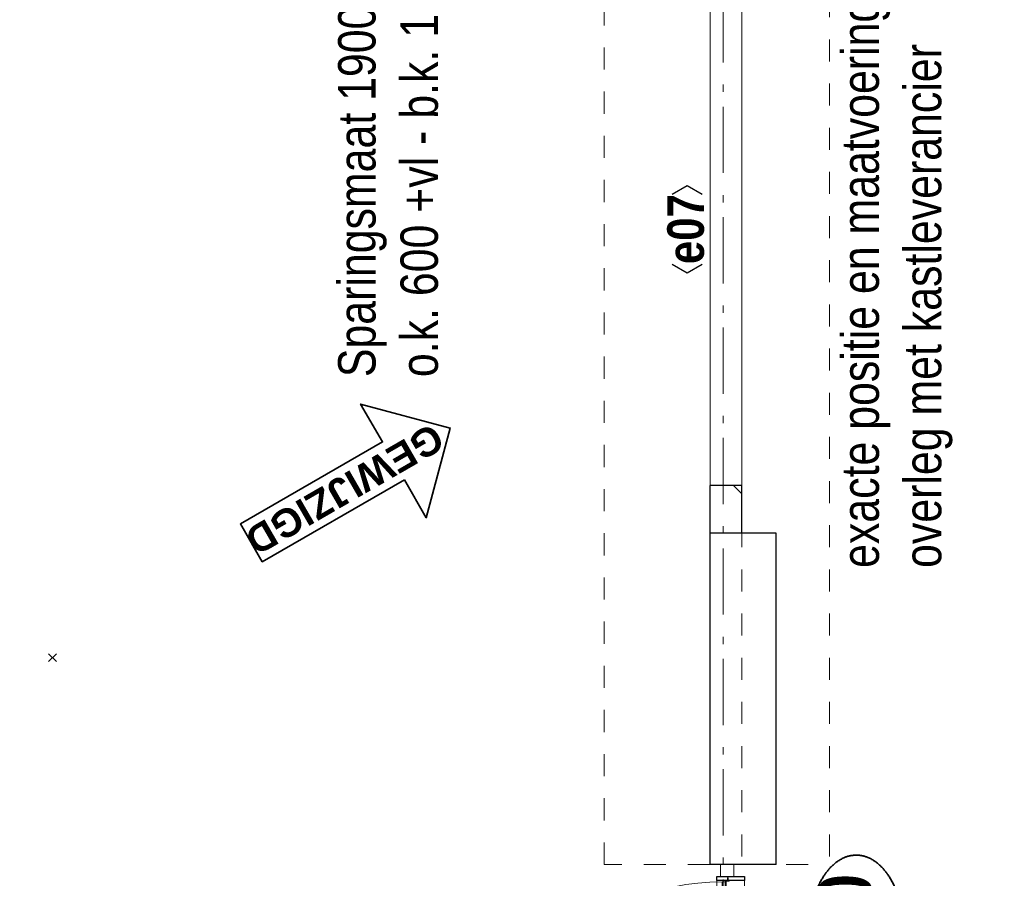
# Model space of a CAD drawing. Header units: millimetres. Extents: x 164327 to 368283, y 131426 to 274001.
# Tile 116 of 160: x 349633 to 353347, y 221181 to 224421. Entities that reach past the tile are written whole.
import ezdxf
from ezdxf.enums import TextEntityAlignment as Align

# ---------------------------------------------------------------- set-up
doc = ezdxf.new("R2010")
doc.units = ezdxf.units.MM
doc.header["$LTSCALE"] = 400
doc.header["$PDMODE"] = 3
doc.header["$PDSIZE"] = 15
for name, pattern in [('STYLE_01', [0.416641, 0.208282, -0.208359]), ('STYLE_06', [1.041641, 0.625, -0.208282, 0.069427, -0.138931]), ('STYLE_21', [0.138889, 0.069444, -0.069444])]:
    doc.linetypes.add(name, pattern=pattern)
for name, color, linetype, lineweight in [('Binnenkozijnen', 140, 'Continuous', 15), ('Detailaanduiding', 5, 'Continuous', 70), ('Kozijnmerken', 43, 'Continuous', 9), ('mat-beton (ihwg)', 5, 'Continuous', 25), ('mat-glas-hor', 5, 'Continuous', 15), ('mat-kalkzandsteen', 5, 'Continuous', 25), ('mat-naaldhout', 140, 'Continuous', 15), ('mat-scheidingswand-horizontaal', 5, 'Continuous', 25), ('mat-staal', 5, 'Continuous', 25), ('None', 7, 'Continuous', 9), ('Wijzigingspijlen', 43, 'Continuous', 9)]:
    doc.layers.add(name, color=color, linetype=linetype, lineweight=lineweight)
doc.styles.add('Abadi MT Condensed Light', font='txt', dxfattribs={"height": 176.388889})
doc.styles.add('Arial (bold)', font='arialbd.ttf', dxfattribs={"height": 132.291667})
doc.styles.add('Arial Narrow (bold)', font='ARIALNB.TTF', dxfattribs={"height": 172.861111})
doc.styles.get("Standard").update_dxf_attribs({"font": 'arial.ttf'})

# ---------------------------------------------------------------- blocks, each defined once
blk = doc.blocks.new('*X213')
at = {"layer": 'None', "lineweight": 25}
blk.add_line((967, -22.9), (967.7, -22.2), dxfattribs=at)
blk = doc.blocks.new('*X214')
at = {"layer": 'None', "lineweight": 25}
blk.add_line((967.5, -22.4), (969.6, -20.4), dxfattribs=at)
blk = doc.blocks.new('*U215')
at = {"layer": 'None', "color": 8, "lineweight": 5}
for radius in [8, 6]:
    blk.add_circle((962, 19.5), radius, dxfattribs=at)
blk = doc.blocks.new('*U216')
at = {"layer": 'None', "color": 8, "lineweight": 5}
for points in [[(957.2, 19.5), (957.2, -5.5), (920, -5.5), (920, -2.5), (954.2, -2.5), (954.2, 19.5)], [(967, 19.5), (970, 19.5), (970, -5.5), (967, -5.5)]]:
    blk.add_lwpolyline(points, close=True, dxfattribs=at)
at = {"layer": 'None', "color": 7}
blk.add_blockref('*U215', (0, 0), dxfattribs=at)
blk = doc.blocks.new('binnenzeskantschroef voor glaslat')
at = {"layer": 'None', "color": 43, "linetype": 'STYLE_21', "lineweight": 9}
for p, q in [((-1.25, 2.5), (-3.75, 0)), ((1.25, 2.5), (3.75, 0))]:
    blk.add_line(p, q, dxfattribs=at)
at = {"layer": 'None', "color": 43, "linetype": 'Continuous', "lineweight": 9}
blk.add_line((-3.75, 0), (3.75, 0), dxfattribs=at)
at = {"layer": 'None', "color": 43, "linetype": 'STYLE_21', "lineweight": 9}
blk.add_lwpolyline([(-1.25, 12.5), (-1.25, 2.5), (1.25, 2.5), (1.25, 12.5)], close=True, dxfattribs=at)
blk = doc.blocks.new('OB - deur as 2 _ A _ F (2D)')
at = {"layer": 'mat-glas-hor', "color": 140, "lineweight": 15}
blk.add_lwpolyline([(65.4, -5.5), (965, -5.5), (965, -17.5), (65.4, -17.5)], close=True, dxfattribs=at)
at = {"layer": 'mat-kalkzandsteen', "color": 43, "lineweight": 9}
for p, q in [((63, -29.1), (63, -32.5)), ((76.5, -20.5), (69.3, -20.5)), ((953.5, -20.5), (960.7, -20.5)), ((967, -29.1), (967, -32.5))]:
    blk.add_line(p, q, dxfattribs=at)
at = {"layer": 'mat-kalkzandsteen', "color": 8, "lineweight": 5}
for p, q in [((985, -10), (1002, -60)), ((985, -60), (995, -10))]:
    blk.add_line(p, q, dxfattribs=at)
for points, knots in [([(999.7, -10), (999.7, -5), (999.7, 0), (992, -2.4), (985, 0), (985, -5), (985, -10), (992.3, -10), (999.7, -10)], [0, 0, 0, 0.201598, 0.201598, 0.502704, 0.502704, 0.704302, 0.704302, 1, 1, 1]), ([(1004.1, -60), (1004.1, -65), (1004.1, -70), (994.2, -67.6), (985, -70), (985, -65), (985, -60), (994.5, -60), (1004.1, -60)], [0, 0, 0, 0.171388, 0.171388, 0.50181, 0.50181, 0.673198, 0.673198, 1, 1, 1])]:
    blk.add_open_spline(points, degree=2, knots=knots, dxfattribs=at)
at = {"layer": 'mat-naaldhout', "lineweight": 15}
blk.add_lwpolyline([(0, 0), (45, 0), (45, -50), (0, -50)], close=True, dxfattribs=at)
at = {"layer": 'mat-staal', "color": 43, "lineweight": 9}
for p, q in [((60, -22.2), (60, -32.5)), ((60, -32.5), (63, -32.5)), ((63, -22.2), (63, -29.5)), ((80, -17.5), (64.7, -17.5)), ((72.5, -20.5), (64.7, -20.5)), ((80, -20.5), (75.5, -20.5)), ((80, -17.5), (80, -20.5)), ((950, -17.5), (950, -20.5)), ((965.3, -17.5), (950, -17.5)), ((954.5, -20.5), (950, -20.5)), ((965.3, -20.5), (957.5, -20.5)), ((967, -29.5), (967, -22.2)), ((970, -32.5), (967, -32.5)), ((970, -32.5), (970, -22.2))]:
    blk.add_line(p, q, dxfattribs=at)
at = {"layer": 'mat-staal', "color": 92, "lineweight": 25}
for points in [[(60, 15), (45, 15), (45, -90), (60, -90)], [(970, 15), (985, 15), (985, -90), (970, -90)]]:
    blk.add_lwpolyline(points, close=True, dxfattribs=at)
at = {"layer": 'mat-staal', "color": 43, "lineweight": 9}
for centre, radius, start, end in [((64.9, -22.4), 4.94, 90, 180), ((64.9, -22.4), 1.94, 90, 180), ((965.1, -22.4), 4.94, 0, 90), ((965.1, -22.4), 1.94, 0, 90)]:
    blk.add_arc(centre, radius, start, end, dxfattribs=at)
at = {"layer": 'None', "color": 43, "lineweight": 9}
blk.add_line((962, 19.5), (962, 894.1), dxfattribs=at)
at = {"layer": 'None', "color": 8, "linetype": 'STYLE_01', "lineweight": 5}
for p, q in [((60, 15), (965, 15)), ((60, -90), (970, -90))]:
    blk.add_line(p, q, dxfattribs=at)
at = {"layer": 'None', "color": 8, "lineweight": 5}
blk.add_lwpolyline([(920, -17.5), (948, -17.5), (948, -22.5), (920, -22.5)], close=True, dxfattribs=at)
at = {"layer": 'None', "color": 43, "lineweight": 9}
blk.add_arc((965, -5.5), 899.6, 90.3876, 180, dxfattribs=at)
at = {"layer": 'mat-staal', "color": 43}
for name in ['*X213', '*X214']:
    blk.add_blockref(name, (0, 0), dxfattribs=at)
at = {"layer": 'None', "color": 7}
blk.add_blockref('*U216', (0, 0), dxfattribs=at)
at = {"layer": 'None', "color": 7, "xscale": -1, "rotation": 90}
blk.add_blockref('binnenzeskantschroef voor glaslat', (63, -27.5), dxfattribs=at)
at = {"layer": 'None', "color": 7, "rotation": 270}
blk.add_blockref('binnenzeskantschroef voor glaslat', (967, -27.5), dxfattribs=at)
blk = doc.blocks.new('*X1359')
at = {"layer": 'None', "lineweight": 9}
blk.add_line((33289.8, -27380), (33321.1, -27348.7), dxfattribs=at)
blk = doc.blocks.new('Kozijnmerk 50')
at = {"layer": 'Kozijnmerken', "color": 92, "linetype": 'Continuous', "lineweight": 25}
for points in [[(-132.2, 50.6), (-164.8, -5.8), (-132.2, -62.1)], [(132.2, 50.6), (164.8, -5.8), (132.2, -62.1)]]:
    blk.add_lwpolyline(points, dxfattribs=at)
at = {"layer": 'None', "color": 43, "style": 'Arial Narrow (bold)'}
blk.add_attdef('merk', text='', height=138.3, dxfattribs=at).set_placement((0, 0), align=Align.MIDDLE_CENTER)
blk = doc.blocks.new('Detail')
at = {"layer": 'Detailaanduiding', "color": 1, "linetype": 'Continuous', "lineweight": 35}
blk.add_open_spline([(-134.1, 153.9), (-70.3, 177.4), (77, 177.4), (140.9, 153.9), (204.7, 130.5), (241.5, 89.9), (278.4, 49.3), (278.4, 2.4), (278.4, -44.5), (241.5, -85.1), (204.7, -125.7), (140.9, -149.2), (77, -172.6), (-70.3, -172.6), (-134.1, -149.2), (-198, -125.7), (-234.8, -85.1), (-271.6, -44.5), (-271.6, 2.4), (-271.6, 49.3), (-234.8, 89.9), (-198, 130.5), (-134.1, 153.9)], degree=2, knots=[0, 0, 0, 0.097932, 0.195864, 0.195864, 0.280023, 0.280023, 0.347931, 0.347931, 0.415846, 0.415846, 0.5, 0.5, 0.597932, 0.695864, 0.695864, 0.780023, 0.780023, 0.847931, 0.847931, 0.915846, 0.915846, 1, 1, 1], dxfattribs=at)
at = {"layer": 'Detailaanduiding', "style": 'Arial Narrow (bold)'}
blk.add_attdef('Detail', text='', height=197.6, dxfattribs=at).set_placement((-170.2, 142.2), align=Align.TOP_LEFT)
at = {"layer": 'None', "color": 0, "flags": 1}
blk.add_attdef('Fragment', (-271.6, -528.2), '', height=197.6, dxfattribs=at)
blk = doc.blocks.new('Wijzigingspijl')
at = {"layer": 'None', "linetype": 'Continuous', "lineweight": 5}
blk.add_point((0, 0), dxfattribs=at)
at = {"layer": 'Wijzigingspijlen', "color": 1, "linetype": 'Continuous', "lineweight": 35}
blk.add_lwpolyline([(-82.5, -1485), (-247.5, -1485), (0, -1732.5), (247.5, -1485), (82.5, -1485), (82.5, -866.25), (-82.5, -866.25)], close=True, dxfattribs=at)
at = {"layer": 'Wijzigingspijlen', "color": 8, "insert": (0, -1271.25), "char_height": 105.833, "attachment_point": 5, "rotation": 90, "style": 'Arial (bold)'}
blk.add_mtext('GEWIJZIGD', dxfattribs=at)

msp = doc.modelspace()

# ---------------------------------------------------------------- linework, layer by layer
at = {"layer": 'Binnenkozijnen', "color": 140, "linetype": 'STYLE_01', "lineweight": 15}
for p, q in [((351836.97992, 221232.75849), (351836.97992, 228512.75849)), ((352236.97992, 221232.75849), (352236.97992, 228512.75849)), ((352356.97992, 228512.75849), (352356.97992, 221232.75849)), ((352686.97992, 228512.75849), (352686.97992, 221232.75849)), ((352236.97992, 221232.75849), (351836.97992, 221232.75849)), ((352356.97992, 221232.75849), (352686.97992, 221232.75849))]:
    msp.add_line(p, q, dxfattribs=at)
at = {"layer": 'mat-beton (ihwg)', "lineweight": 25}
for p, q in [((352486.97992, 222482.75849), (352236.97992, 222482.75849)), ((352236.97992, 221232.75849), (352236.97992, 222482.75849)), ((352486.97992, 221232.75849), (352486.97992, 222482.75849)), ((352486.97992, 221232.75849), (352236.97992, 221232.75849))]:
    msp.add_line(p, q, dxfattribs=at)
at = {"layer": 'mat-kalkzandsteen', "lineweight": 25}
for p, q in [((352356.97992, 222662.75849), (352236.97992, 222662.75849)), ((352236.97992, 222482.75849), (352236.97992, 222662.75849)), ((352356.97992, 222482.75849), (352356.97992, 222662.75849)), ((352356.97992, 222482.75849), (352236.97992, 222482.75849))]:
    msp.add_line(p, q, dxfattribs=at)
at = {"layer": 'None', "color": 43, "linetype": 'STYLE_06', "lineweight": 9}
msp.add_line((352286.97992, 251591.69912), (352286.97992, 217871.79849), dxfattribs=at)
at = {"layer": 'None', "color": 8, "lineweight": 5}
msp.add_lwpolyline([(352236.97992, 222662.75849), (352236.97992, 224562.75849), (352356.97992, 224562.75849), (352356.97992, 222662.75849)], close=True, dxfattribs=at)

# ---------------------------------------------------------------- block references
at = {"layer": 'Detailaanduiding', "color": 7, "rotation": 90}
msp.add_blockref('Detail', (352790.94368, 220989.75257), dxfattribs=at).add_auto_attribs({'Detail': '750'})
at = {"layer": 'Kozijnmerken', "color": 7, "rotation": 90}
msp.add_blockref('Kozijnmerk 50', (352144.77994, 223630.45372), dxfattribs=at).add_auto_attribs({'merk': 'e07'})
at = {"layer": 'mat-kalkzandsteen', "rotation": 90}
msp.add_blockref('*X1359', (324976.97992, 189341.69912), dxfattribs=at)
at = {"layer": 'mat-scheidingswand-horizontaal', "color": 7, "rotation": 120.0000000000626}
msp.add_blockref('Wijzigingspijl', (349756.78542, 222013.38936), dxfattribs=at)
at = {"layer": 'None', "color": 7, "xscale": -1, "rotation": 90}
msp.add_blockref('OB - deur as 2 _ A _ F (2D)', (352276.98039, 221232.75849), dxfattribs=at)

# ---------------------------------------------------------------- texts
at = {"layer": 'None', "color": 140, "insert": (350834.1327, 223072.08749), "char_height": 141.1111111, "attachment_point": 1, "rotation": 90, "style": 'Abadi MT Condensed Light'}
msp.add_mtext('Sparingsmaat 1900 x 1100 mm\\Po.k. 600 +vl - b.k. 1700 +vl', dxfattribs=at)
at = {"layer": 'None', "color": 140, "insert": (352732.90517, 222352.08382), "char_height": 141.1111111, "width": 2721.2046173, "attachment_point": 1, "rotation": 90, "style": 'Abadi MT Condensed Light'}
msp.add_mtext('exacte positie en maatvoering e07 in overleg met kastleverancier', dxfattribs=at)

doc.saveas('drawing.dxf')
